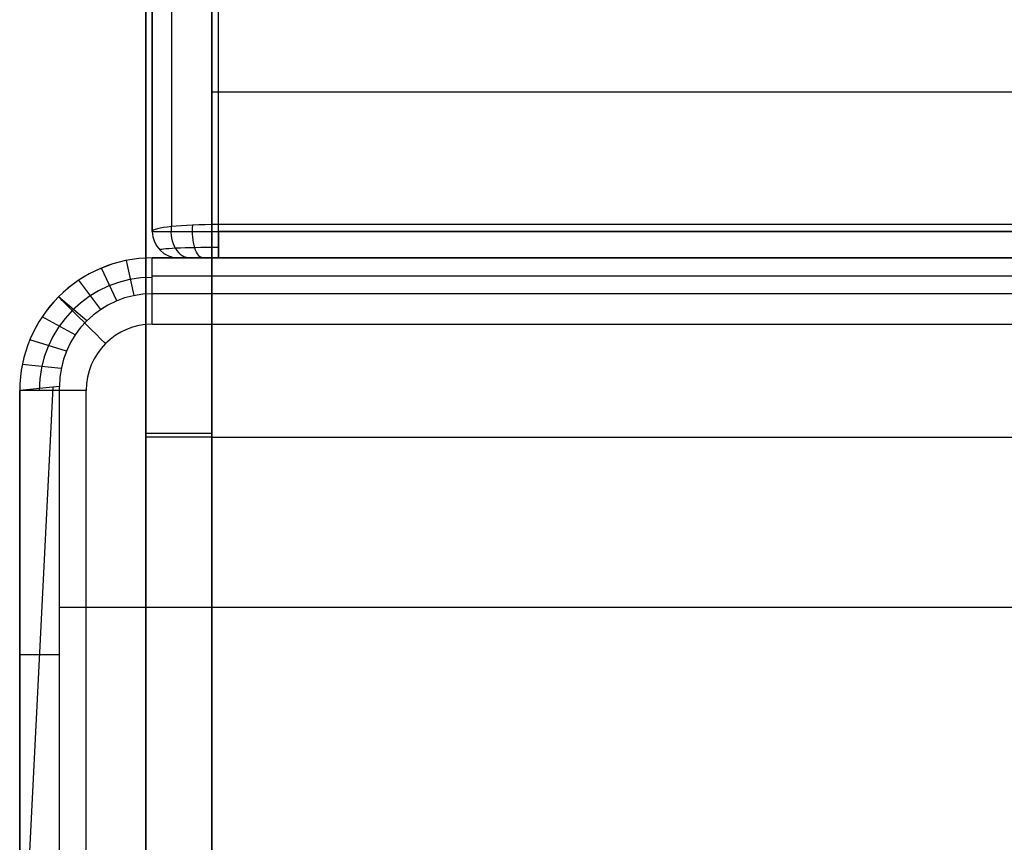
# Model space of a CAD drawing. Extents: x -20 to 20, y -20 to 37.2.
# Tile 4 of 10: x -12.5 to -5.1, y 20.6 to 26.8. Entities that reach past the tile are written whole.
import ezdxf

# ---------------------------------------------------------------- set-up
doc = ezdxf.new("R2010")
doc.units = 0
doc.layers.add('DEFAULT', color=7, linetype='CONTINUOUS')

msp = doc.modelspace()

# ---------------------------------------------------------------- linework, layer by layer
at = {"layer": 'DEFAULT'}
for p, q in [((-11.5, 29.2423, -4.8), (-11.5, 25.2, -4.8)), ((-11, 25.2, -4.3), (-11, 29.2423, -4.3)), ((-11.5, 25.2, -11.2644), (-11.5, 29, -11.2644)), ((-11.55, 27.3577, 43), (-11.55, 20, 43)), ((-11.55, 20, 29.5), (-11.55, 27.3577, 29.5)), ((-11.05, 20, 43.5), (-11.05, 27.3577, 43.5)), ((-11.55, 20, 16), (-11.55, 27.2965, 16)), ((-11.05, 27.2965, 15.5), (-11.05, 20, 15.5)), ((-0.6647, 26.25, 43.5), (-11.05, 26.25, 43.5)), ((-11.5, 25.2, -4.8), (-11.5, 25.2, -17.7287)), ((11, 25.252, -18.2325), (-11, 25.252, -18.2325)), ((11, 25.2, -4.3), (-11, 25.2, -4.3)), ((-11, 25.2, -18.2394), (11, 25.2, -18.2394)), ((-11.6366, 24.7164, -3.9716), (-11.695, 24.9806, -4.2699)), ((-11.5, 25, -18), (11.5, 25, -18)), ((-11.5, 25, -18), (-11.5, 25, -4.2715)), ((-11.5, 25, -4.2715), (11.5, 25, -4.2715)), ((-11.5, 24.7299, -3.973), (-11.5, 25, -4.2715)), ((-6.1494, 25, -11.1357), (-11.5, 25, -11.1357)), ((-11.3, 25, -17.7287), (-11.3, 25, -4.8)), ((11, 25, -18.0394), (-11, 25, -18.0394)), ((-11, 25, -4.5), (11, 25, -4.5)), ((-11.7679, 24.6766, -3.9677), (-11.8825, 24.9235, -4.2657)), ((-11.8889, 24.6119, -3.9612), (-12.0554, 24.8313, -4.2595)), ((-11.5, 24.8649, -4.1222), (11.5, 24.8649, -4.1222)), ((-12.2076, 24.7066, -4.251), (-12.2333, 24.6799, -4.2491)), ((-11.995, 24.5248, -3.9525), (-12.2071, 24.7071, -4.251)), ((11.5, 24.7299, -3.973), (-11.5, 24.7299, -3.973)), ((-12.082, 24.4188, -3.9419), (-12.3315, 24.5556, -4.2404)), ((-11.5, 24.5, -18.5), (11.5, 24.5, -18.5)), ((-12.1467, 24.2977, -3.9298), (-12.4239, 24.3827, -4.2283)), ((-12.1865, 24.1664, -3.9166), (-12.4808, 24.1951, -4.2151)), ((-12.2, 24.0299, -3.903), (-12.5, 24, -4.2015)), ((-12.5, 16.5, -18), (-12.5, 24, -18)), ((-12.5, 24, -4.2015), (-12.5, 19.985, -3.8)), ((-12.5, 24, -18), (-12.5, 24, -4.2015)), ((-12.5, 16.5, -10.9), (-12.5, 24, -10.9)), ((-12.4506, 19.9875, -3.7506), (-12.2488, 24.025, -3.9515)), ((-12.2, 20, -3.5), (-12.2, 24.0299, -3.903)), ((-12, 16.5, -18.5), (-12, 24, -18.5)), ((-11.55, 23.6789, 43), (-11.55, 23.6789, 16)), ((-11.05, 23.6482, 15.5), (17.95, 23.6482, 15.5)), ((-12.2, 22.3649, -3.7365), (12.2, 22.3649, -3.7365)), ((-12.5, 22.0074, -4.0022), (-12.2, 22.0074, -3.7007))]:
    msp.add_line(p, q, dxfattribs=at)
at = {"layer": 'DEFAULT', "extrusion": (1, 1.85313e-14, -3.0846e-14)}
msp.add_arc((-0.288, 76.6715, -11.3536), 98.1341, 285.07604, 289.592118, dxfattribs=at)
at = {"layer": 'DEFAULT', "extrusion": (1, 1.77132e-14, -3.14386e-14)}
msp.add_arc((-0.288, 76.6715, -11), 98.2806, 285.062213, 289.592118, dxfattribs=at)
at = {"layer": 'DEFAULT', "extrusion": (1, 7.53763e-15, 2.35505e-15)}
msp.add_arc((-0.288, 76.6715, -11.5), 97.7806, 285.109525, 289.592118, dxfattribs=at)
at = {"layer": 'DEFAULT', "extrusion": (0.000159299, 0.994705, 0.102767)}
msp.add_arc((11.0008, -20.2276, 23.2428), 0.5033, 270.37363, 0.36945, dxfattribs=at)
at = {"layer": 'DEFAULT'}
for centre, radius, start, end in [((-11.3, 25.2, -4.8), 0.2, 180, 270), ((-11.3, 25.2, -17.7287), 0.2, 180, 270), ((-11.3, 25.2, -11.2644), 0.2, 180, 270), ((-11.5, 24, -18), 1, 90, 180), ((-11.5, 24, -11.1007), 1, 90, 180), ((-11.5, 24, -18.3536), 0.8536, 90, 180), ((-11.5, 24, -18.5), 0.5, 90, 180)]:
    msp.add_arc(centre, radius, start, end, dxfattribs=at)
at = {"layer": 'DEFAULT', "extrusion": (-3.83693e-13, 1, 4.26326e-14)}
msp.add_arc((11, -4.8, 25.2), 0.5, 360, 90, dxfattribs=at)
at = {"layer": 'DEFAULT', "extrusion": (-0.68852, -8.71999e-15, 0.725217)}
msp.add_arc((-25.2, -20.4891, -5.2941), 0.2, 259.49259, 360, dxfattribs=at)
at = {"layer": 'DEFAULT', "extrusion": (0.916439, -2.98694e-14, -0.400174)}
msp.add_arc((25.2, -20.9582, -2.9785), 0.2, 180, 283.88468, dxfattribs=at)
at = {"layer": 'DEFAULT', "extrusion": (1, 2.09533e-14, 3.65354e-14)}
msp.add_arc((25.2, -18.0394, -11), 0.2, 180, 285.06221, dxfattribs=at)
at = {"layer": 'DEFAULT', "extrusion": (1, 2.66454e-14, -8.88178e-15)}
msp.add_arc((25.2, -4.5, -11), 0.2, 90, 180, dxfattribs=at)
at = {"layer": 'DEFAULT', "extrusion": (-0.000422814, 0.999129, 0.041718)}
msp.add_arc((10.9845, -18.7819, 24.3021), 0.447, 270.62222, 2.95034, dxfattribs=at)
at = {"layer": 'DEFAULT', "extrusion": (7.27074e-10, 0.069829, 0.997559)}
msp.add_arc((11.4988, -24.236, -2.5153), 1.0012, 270.07015, 0.06988, dxfattribs=at)
at = {"layer": 'DEFAULT', "extrusion": (-1.76278e-07, 0.069829, 0.997559)}
msp.add_arc((11.4987, -24.236, -2.5153), 1.0012, 270.07038, 0.06936, dxfattribs=at)
at = {"layer": 'DEFAULT', "extrusion": (1, -2.13163e-14, 4.26326e-14)}
msp.add_arc((24.5, -18, -11.5), 0.5, 270, 0, dxfattribs=at)
at = {"layer": 'DEFAULT', "extrusion": (-9.46441e-14, 1, 1.15259e-14)}
msp.add_arc((10.9945, -17.7339, 25), 0.3055, 271.03183, 0.97717, dxfattribs=at)
at = {"layer": 'DEFAULT', "extrusion": (-1.05266e-14, 1, 0)}
msp.add_arc((9, -9.3, 25), 1.35, 270, 90, dxfattribs=at)
at = {"layer": 'DEFAULT', "extrusion": (-5.26328e-15, 1, 0)}
msp.add_arc((9, -9.3, 25), 1.35, 90, 270, dxfattribs=at)
at = {"layer": 'DEFAULT', "extrusion": (-7.5098e-15, 1, 8.78875e-31)}
msp.add_arc((0, -11.05, 25), 6.15, 270, 90, dxfattribs=at)
at = {"layer": 'DEFAULT', "extrusion": (0.707107, 0.707107, 2.39888e-14)}
msp.add_arc((25.6023, -18, 8.8388), 0.5, 270, 0, dxfattribs=at)
at = {"layer": 'DEFAULT', "extrusion": (2.27496e-14, 0.099504, 0.995037)}
msp.add_arc((11.4983, -24.3007, -1.4926), 0.7018, 270.14288, 0.14217, dxfattribs=at)
at = {"layer": 'DEFAULT', "extrusion": (4.26326e-14, 1, 4.26326e-14)}
msp.add_arc((12, -18, 24), 0.5, 270, 360, dxfattribs=at)
at = {"layer": 'DEFAULT', "extrusion": (0, 1, 0)}
for centre, start, end in [((11.05, 43, 23.6789), 0, 90), ((11.05, 16, 23.6482), 270, 0)]:
    msp.add_arc(centre, 0.5, start, end, dxfattribs=at)

doc.saveas('drawing.dxf')
